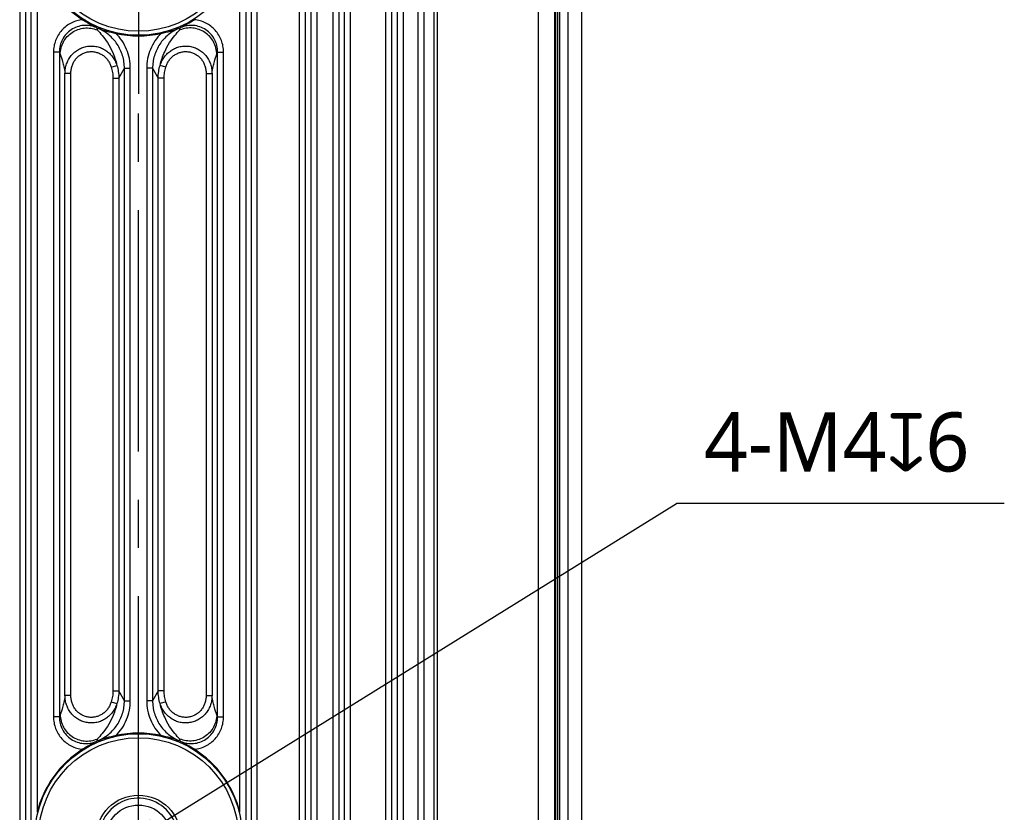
# Model space of a CAD drawing. Header units: millimetres. Extents: x 91 to 530, y 134 to 288.
# Tile 28 of 31: x 480 to 530, y 201 to 241. Entities that reach past the tile are written whole.
import ezdxf

# ---------------------------------------------------------------- set-up
doc = ezdxf.new("R2010")
doc.units = ezdxf.units.MM
doc.header["$LTSCALE"] = 32.67
doc.header["$PDMODE"] = 3
doc.header["$PDSIZE"] = 8
doc.linetypes.add('CENTER', pattern=[0.6, 0.375, -0.075, 0.075, -0.075])
doc.layers.get('0').update_dxf_attribs({"linetype": 'CONTINUOUS'})
doc.layers.get('Defpoints').update_dxf_attribs({"linetype": 'CONTINUOUS'})
for name, color, linetype in [('00_COMPONENTS', 7, 'CONTINUOUS'), ('03_ALL_AXES', 7, 'CONTINUOUS'), ('51__DRAFT_DIMS', 7, 'CONTINUOUS')]:
    doc.layers.add(name, color=color, linetype=linetype)
doc.styles.get("Standard").update_dxf_attribs({"font": 'Roboto-Regular.ttf'})
doc.dimstyles.new('DIMSTYLE_4', dxfattribs={"dimtxt": 3, "dimasz": 3, "dimexe": 2.5, "dimexo": 0.5, "dimtad": 1, "dimdsep": 46, "dimtxsty": 'STANDARD', "dimblk": '_FILLED', "dimblk1": '_FILLED', "dimblk2": '_FILLED', "dimcen": 0.09, "dimclrt": 3, "dimazin": 2, "dimtp": 0.1, "dimtm": 0.1, "dimtfac": 1, "dimtofl": 0, "dimtmove": 0, "dimatfit": 1, "dimldrblk": '_FILLED', "dimfxl": 1, "dimtolj": 1, "dimarcsym": 0})

# ---------------------------------------------------------------- blocks, each defined once
blk = doc.blocks.new('_FILLED')
at = {"color": 0, "linetype": 'ByBlock'}
blk.add_solid([(0, 0), (-1, 0.167), (-1, -0.167)], dxfattribs=at)
blk = doc.blocks.new('*D14')
at = {"layer": '51__DRAFT_DIMS', "color": 0, "lineweight": -2}
for p in [(486.439, 200.236), (529.525, 216.665)]:
    blk.add_line(p, (512.894, 216.665), dxfattribs=at)
at = {"layer": 'Defpoints', "color": 0}
for p in [(487.289, 200.763), (483.891, 198.653)]:
    blk.add_point(p, dxfattribs=at)
at = {"layer": '51__DRAFT_DIMS', "color": 0, "linetype": 'ByBlock', "lineweight": -2, "xscale": 3, "yscale": 3, "zscale": 3, "rotation": 211.8413369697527}
blk.add_blockref('_FILLED', (483.891, 198.653), dxfattribs=at)
at = {"layer": '51__DRAFT_DIMS', "color": 3, "insert": (514.282, 221.29), "char_height": 3, "attachment_point": 1, "line_spacing_factor": 0.9}
blk.add_mtext('\\A1;{4-M4{\\fgdt;x}6}', dxfattribs=at)

msp = doc.modelspace()

# ---------------------------------------------------------------- linework, layer by layer
at = {"layer": '00_COMPONENTS', "color": 7}
for p, q in [((508.065, 263.008), (508.065, 182.408)), ((506.865, 200.25), (506.865, 241.966))]:
    msp.add_line(p, q, dxfattribs=at)
at = {"layer": '00_COMPONENTS', "color": 4}
for p, q in [((479.561, 257.899), (479.561, 187.518)), ((479.86, 257.899), (479.86, 187.518)), ((491.319, 187.518), (491.319, 257.899)), ((491.619, 187.518), (491.619, 257.899)), ((493.751, 257.899), (493.751, 187.518)), ((494.05, 257.899), (494.05, 187.518)), ((496.049, 187.518), (496.049, 257.899)), ((496.349, 187.518), (496.349, 257.899)), ((498.13, 257.899), (498.13, 187.518)), ((498.43, 257.899), (498.43, 187.518)), ((500.587, 187.518), (500.587, 257.899)), ((505.894, 187.518), (505.894, 257.899)), ((506.723, 187.518), (506.723, 257.899)), ((506.948, 257.899), (506.948, 187.518)), ((507.382, 257.899), (507.382, 187.518)), ((480.145, 190.779), (480.145, 254.637)), ((491.035, 254.637), (491.035, 190.779)), ((494.335, 254.637), (494.335, 190.779)), ((494.634, 254.637), (494.634, 190.779)), ((495.465, 190.779), (495.465, 254.637)), ((495.765, 190.779), (495.765, 254.637)), ((498.714, 254.637), (498.714, 190.779)), ((499.014, 254.637), (499.014, 190.779)), ((499.771, 254.637), (499.771, 190.779)), ((500.069, 254.637), (500.069, 190.779)), ((500.752, 248.143), (500.752, 194.073)), ((480.444, 244.427), (480.444, 200.99)), ((490.735, 200.99), (490.735, 244.427)), ((506.765, 200.25), (506.765, 241.966)), ((483.486, 240.708), (483.53, 240.792)), ((487.649, 240.792), (487.693, 240.708)), ((481.275, 239.581), (481.275, 205.836)), ((481.575, 239.581), (481.275, 239.581)), ((481.575, 239.581), (481.575, 205.836)), ((489.605, 205.836), (489.605, 239.581)), ((489.605, 239.581), (489.904, 239.581)), ((489.904, 205.836), (489.904, 239.581)), ((484.207, 238.82), (484.493, 238.908)), ((486.972, 238.82), (486.686, 238.908)), ((481.859, 206.914), (481.859, 238.503)), ((482.159, 238.503), (481.859, 238.503)), ((482.159, 206.914), (482.159, 238.503)), ((484.59, 238.262), (484.875, 238.761)), ((484.875, 206.655), (484.875, 238.761)), ((484.875, 238.761), (485.174, 238.761)), ((485.174, 206.655), (485.174, 238.761)), ((486.005, 238.761), (486.005, 206.655)), ((486.305, 238.761), (486.005, 238.761)), ((486.305, 238.761), (486.305, 206.655)), ((486.305, 238.761), (486.589, 238.262)), ((489.021, 238.503), (489.021, 206.914)), ((489.021, 238.503), (489.32, 238.503)), ((489.32, 238.503), (489.32, 206.914)), ((484.291, 238.262), (484.291, 207.155)), ((484.291, 238.262), (484.59, 238.262)), ((484.59, 238.262), (484.59, 207.155)), ((486.589, 207.155), (486.589, 238.262)), ((486.889, 238.262), (486.589, 238.262)), ((486.889, 207.155), (486.889, 238.262)), ((482.159, 206.914), (481.859, 206.914)), ((484.291, 207.155), (484.59, 207.155)), ((484.875, 206.655), (484.59, 207.155)), ((486.589, 207.155), (486.305, 206.655)), ((486.889, 207.155), (486.589, 207.155)), ((489.021, 206.914), (489.32, 206.914)), ((484.207, 206.596), (484.493, 206.509)), ((484.875, 206.655), (485.174, 206.655)), ((486.305, 206.655), (486.005, 206.655)), ((486.972, 206.596), (486.686, 206.509)), ((481.575, 205.836), (481.275, 205.836)), ((489.605, 205.836), (489.904, 205.836)), ((483.53, 204.625), (483.486, 204.709)), ((487.693, 204.709), (487.649, 204.625))]:
    msp.add_line(p, q, dxfattribs=at)
for centre, radius in [((485.59, 245.708), 5.269), ((485.59, 245.708), 5.07), ((485.59, 199.708), 5.269), ((485.59, 199.708), 5.07)]:
    msp.add_circle(centre, radius, dxfattribs=at)
at = {"layer": '00_COMPONENTS', "color": 7}
for radius in [2.15, 1.65]:
    msp.add_circle((485.59, 199.708), radius, dxfattribs=at)
for centre, start, end in [((485.59, 245.708), 193.9881, 237.6867), ((485.59, 245.708), 257.5118, 282.4882), ((485.59, 199.708), 77.5118, 102.4882), ((485.59, 199.708), 122.3133, 166.0119), ((485.59, 199.708), 13.9881, 57.6867)]:
    msp.add_arc(centre, 5.303, start, end, dxfattribs=at)
at = {"layer": '00_COMPONENTS', "color": 4}
for centre, radius, start, end in [((503.717, 246.058), 20.926, 194.4852, 194.8128), ((467.375, 246.08), 21.017, 345.1879, 345.5141), ((514.781, 252.243), 35.539, 200.8728, 201.0647), ((456.238, 252.305), 35.711, 338.9358, 339.1268), ((514.942, 193.112), 35.711, 158.9358, 159.1268), ((456.399, 193.173), 35.538, 20.8728, 21.0646), ((503.804, 199.336), 21.017, 165.1879, 165.5141), ((467.463, 199.359), 20.926, 14.4852, 14.8128), ((485.59, 199.708), 2, 255, 195)]:
    msp.add_arc(centre, radius, start, end, dxfattribs=at)
for points, knots in [([(482.755, 241.227), (482.655, 241.217), (482.455, 241.179), (482.172, 241.066), (481.914, 240.904), (481.691, 240.697), (481.509, 240.452), (481.375, 240.178), (481.293, 239.885), (481.275, 239.682), (481.275, 239.581)], [0, 0, 0, 0, 0.124997, 0.249993, 0.37499, 0.499989, 0.624988, 0.74999, 0.874994, 1, 1, 1, 1]), ([(483.456, 240.823), (483.354, 240.868), (483.138, 240.933), (482.801, 240.947), (482.471, 240.877), (482.169, 240.727), (481.914, 240.507), (481.721, 240.231), (481.601, 239.916), (481.574, 239.692), (481.575, 239.581)], [0, 0, 0, 0, 0.124997, 0.250001, 0.37501, 0.50002, 0.625026, 0.750025, 0.875016, 1, 1, 1, 1]), ([(489.605, 239.581), (489.605, 239.692), (489.578, 239.916), (489.459, 240.231), (489.265, 240.507), (489.01, 240.727), (488.708, 240.877), (488.378, 240.947), (488.041, 240.933), (487.826, 240.868), (487.724, 240.823)], [0, 0, 0, 0, 0.124983, 0.249974, 0.374974, 0.49998, 0.62499, 0.75, 0.875005, 1, 1, 1, 1]), ([(489.904, 239.581), (489.904, 239.682), (489.886, 239.885), (489.804, 240.178), (489.67, 240.452), (489.489, 240.697), (489.266, 240.904), (489.008, 241.066), (488.724, 241.179), (488.525, 241.217), (488.424, 241.227)], [0, 0, 0, 0, 0.125005, 0.250009, 0.375011, 0.500011, 0.625009, 0.750006, 0.875003, 1, 1, 1, 1]), ([(481.617, 239.47), (481.618, 239.579), (481.647, 239.798), (481.769, 240.106), (481.962, 240.376), (482.215, 240.592), (482.513, 240.741), (482.838, 240.814), (483.17, 240.807), (483.385, 240.749), (483.486, 240.708)], [0, 0, 0, 0, 0.124356, 0.249012, 0.373983, 0.499208, 0.624568, 0.749912, 0.875092, 1, 1, 1, 1]), ([(483.486, 240.708), (483.579, 240.619), (483.768, 240.417), (484.034, 240.048), (484.304, 239.546), (484.44, 239.144), (484.493, 238.908)], [0, 0, 0, 0, 0.184356, 0.396258, 0.652199, 1, 1, 1, 1]), ([(484.875, 238.761), (484.875, 238.869), (484.859, 239.084), (484.789, 239.4), (484.674, 239.702), (484.516, 239.985), (484.318, 240.241), (484.085, 240.465), (483.822, 240.652), (483.629, 240.75), (483.53, 240.792)], [0, 0, 0, 0, 0.124997, 0.249995, 0.374994, 0.499994, 0.624995, 0.749997, 0.874999, 1, 1, 1, 1]), ([(485.174, 238.761), (485.174, 238.925), (485.142, 239.253), (485, 239.725), (484.768, 240.161), (484.559, 240.416), (484.443, 240.531)], [0, 0, 0, 0, 0.250003, 0.500005, 0.750004, 1, 1, 1, 1]), ([(486.736, 240.531), (486.621, 240.416), (486.412, 240.161), (486.18, 239.725), (486.037, 239.253), (486.005, 238.925), (486.005, 238.761)], [0, 0, 0, 0, 0.249996, 0.499995, 0.749996, 1, 1, 1, 1]), ([(487.649, 240.792), (487.55, 240.75), (487.358, 240.652), (487.094, 240.465), (486.861, 240.241), (486.663, 239.985), (486.505, 239.702), (486.39, 239.4), (486.32, 239.084), (486.305, 238.869), (486.305, 238.761)], [0, 0, 0, 0, 0.125002, 0.250004, 0.375006, 0.500007, 0.625006, 0.750005, 0.875003, 1, 1, 1, 1]), ([(486.686, 238.908), (486.74, 239.144), (486.876, 239.546), (487.145, 240.048), (487.412, 240.417), (487.6, 240.619), (487.693, 240.708)], [0, 0, 0, 0, 0.347804, 0.603743, 0.815645, 1, 1, 1, 1]), ([(489.562, 239.47), (489.561, 239.579), (489.533, 239.798), (489.411, 240.106), (489.217, 240.376), (488.964, 240.592), (488.666, 240.741), (488.342, 240.814), (488.009, 240.807), (487.795, 240.749), (487.693, 240.708)], [0, 0, 0, 0, 0.124356, 0.249012, 0.373983, 0.499208, 0.624568, 0.749912, 0.875092, 1, 1, 1, 1]), ([(481.859, 238.503), (481.86, 238.584), (481.873, 238.745), (481.934, 238.981), (482.033, 239.203), (482.169, 239.405), (482.339, 239.58), (482.538, 239.721), (482.759, 239.824), (482.996, 239.883), (483.24, 239.898), (483.482, 239.867), (483.714, 239.792), (483.929, 239.677), (484.12, 239.525), (484.281, 239.343), (484.408, 239.135), (484.469, 238.985), (484.493, 238.908)], [0, 0, 0, 0, 0.062383, 0.124813, 0.18728, 0.249776, 0.312296, 0.374835, 0.437387, 0.499946, 0.562505, 0.625058, 0.687599, 0.750124, 0.81263, 0.875112, 0.93757, 1, 1, 1, 1]), ([(486.686, 238.908), (486.71, 238.985), (486.771, 239.135), (486.899, 239.343), (487.06, 239.525), (487.251, 239.677), (487.465, 239.792), (487.698, 239.867), (487.94, 239.898), (488.183, 239.883), (488.42, 239.824), (488.641, 239.721), (488.84, 239.58), (489.01, 239.405), (489.147, 239.203), (489.246, 238.981), (489.306, 238.745), (489.32, 238.584), (489.32, 238.503)], [0, 0, 0, 0, 0.062429, 0.124886, 0.187369, 0.249874, 0.312399, 0.374939, 0.437492, 0.500051, 0.56261, 0.625162, 0.687701, 0.750222, 0.812719, 0.875185, 0.937616, 1, 1, 1, 1]), ([(481.617, 239.47), (481.664, 239.348), (481.731, 239.144), (481.811, 238.82), (481.846, 238.62), (481.859, 238.503)], [0, 0, 0, 0, 0.391875, 0.644591, 1, 1, 1, 1]), ([(482.159, 238.503), (482.159, 238.567), (482.169, 238.694), (482.213, 238.881), (482.288, 239.057), (482.393, 239.218), (482.524, 239.358), (482.679, 239.472), (482.853, 239.554), (483.039, 239.602), (483.23, 239.613), (483.421, 239.587), (483.603, 239.526), (483.77, 239.433), (483.919, 239.311), (484.043, 239.165), (484.142, 239), (484.189, 238.881), (484.207, 238.82)], [0, 0, 0, 0, 0.062518, 0.12503, 0.187536, 0.250038, 0.312535, 0.375027, 0.437516, 0.500003, 0.562491, 0.62498, 0.687472, 0.749968, 0.812469, 0.874975, 0.937485, 1, 1, 1, 1]), ([(486.972, 238.82), (486.991, 238.881), (487.038, 239), (487.136, 239.165), (487.261, 239.311), (487.409, 239.433), (487.577, 239.526), (487.759, 239.587), (487.949, 239.613), (488.141, 239.602), (488.327, 239.554), (488.5, 239.472), (488.655, 239.358), (488.787, 239.218), (488.891, 239.057), (488.966, 238.881), (489.011, 238.694), (489.021, 238.567), (489.021, 238.503)], [0, 0, 0, 0, 0.062514, 0.125024, 0.187529, 0.250029, 0.312525, 0.375017, 0.437506, 0.499993, 0.562481, 0.62497, 0.687463, 0.74996, 0.812462, 0.874969, 0.937482, 1, 1, 1, 1]), ([(489.32, 238.503), (489.334, 238.62), (489.369, 238.82), (489.449, 239.144), (489.515, 239.348), (489.562, 239.47)], [0, 0, 0, 0, 0.35541, 0.608126, 1, 1, 1, 1]), ([(484.493, 238.908), (484.525, 238.803), (484.574, 238.59), (484.59, 238.371), (484.59, 238.262)], [0, 0, 0, 0, 0.5, 1, 1, 1, 1]), ([(486.589, 238.262), (486.589, 238.371), (486.606, 238.59), (486.654, 238.803), (486.686, 238.908)], [0, 0, 0, 0, 0.499994, 1, 1, 1, 1]), ([(484.207, 238.82), (484.235, 238.73), (484.277, 238.545), (484.291, 238.356), (484.291, 238.262)], [0, 0, 0, 0, 0.499997, 1, 1, 1, 1]), ([(486.889, 238.262), (486.889, 238.356), (486.903, 238.545), (486.945, 238.73), (486.972, 238.82)], [0, 0, 0, 0, 0.499998, 1, 1, 1, 1]), ([(481.859, 206.914), (481.846, 206.796), (481.811, 206.596), (481.731, 206.273), (481.664, 206.068), (481.617, 205.947)], [0, 0, 0, 0, 0.35541, 0.608126, 1, 1, 1, 1]), ([(484.493, 206.509), (484.469, 206.432), (484.408, 206.281), (484.281, 206.074), (484.12, 205.892), (483.929, 205.74), (483.714, 205.624), (483.482, 205.55), (483.24, 205.519), (482.996, 205.534), (482.759, 205.593), (482.538, 205.696), (482.339, 205.837), (482.169, 206.012), (482.033, 206.213), (481.934, 206.436), (481.873, 206.671), (481.86, 206.833), (481.859, 206.914)], [0, 0, 0, 0, 0.062429, 0.124886, 0.187369, 0.249874, 0.312399, 0.374939, 0.437492, 0.500051, 0.56261, 0.625162, 0.687701, 0.750222, 0.812719, 0.875185, 0.937616, 1, 1, 1, 1]), ([(484.207, 206.596), (484.189, 206.535), (484.142, 206.416), (484.043, 206.252), (483.919, 206.106), (483.77, 205.984), (483.603, 205.891), (483.421, 205.83), (483.23, 205.804), (483.039, 205.815), (482.853, 205.863), (482.679, 205.945), (482.524, 206.059), (482.393, 206.198), (482.288, 206.36), (482.213, 206.536), (482.169, 206.723), (482.159, 206.85), (482.159, 206.914)], [0, 0, 0, 0, 0.062514, 0.125024, 0.187529, 0.250029, 0.312525, 0.375017, 0.437506, 0.499993, 0.562481, 0.62497, 0.687463, 0.74996, 0.812462, 0.874969, 0.937482, 1, 1, 1, 1]), ([(484.291, 207.155), (484.291, 207.06), (484.277, 206.871), (484.235, 206.687), (484.207, 206.596)], [0, 0, 0, 0, 0.499998, 1, 1, 1, 1]), ([(484.59, 207.155), (484.59, 207.045), (484.574, 206.827), (484.525, 206.613), (484.493, 206.509)], [0, 0, 0, 0, 0.499994, 1, 1, 1, 1]), ([(486.686, 206.509), (486.654, 206.613), (486.606, 206.827), (486.589, 207.045), (486.589, 207.155)], [0, 0, 0, 0, 0.5, 1, 1, 1, 1]), ([(489.32, 206.914), (489.32, 206.833), (489.306, 206.671), (489.246, 206.436), (489.147, 206.213), (489.01, 206.012), (488.84, 205.837), (488.641, 205.696), (488.42, 205.593), (488.183, 205.534), (487.94, 205.519), (487.698, 205.55), (487.465, 205.624), (487.251, 205.74), (487.06, 205.892), (486.899, 206.074), (486.771, 206.281), (486.71, 206.432), (486.686, 206.509)], [0, 0, 0, 0, 0.062383, 0.124813, 0.18728, 0.249776, 0.312296, 0.374835, 0.437387, 0.499946, 0.562505, 0.625058, 0.687599, 0.750124, 0.81263, 0.875112, 0.93757, 1, 1, 1, 1]), ([(486.972, 206.596), (486.945, 206.687), (486.903, 206.871), (486.889, 207.06), (486.889, 207.155)], [0, 0, 0, 0, 0.499997, 1, 1, 1, 1]), ([(489.021, 206.914), (489.021, 206.85), (489.011, 206.723), (488.966, 206.536), (488.891, 206.36), (488.787, 206.198), (488.655, 206.059), (488.5, 205.945), (488.327, 205.863), (488.141, 205.815), (487.949, 205.804), (487.759, 205.83), (487.577, 205.891), (487.409, 205.984), (487.261, 206.106), (487.136, 206.252), (487.038, 206.416), (486.991, 206.535), (486.972, 206.596)], [0, 0, 0, 0, 0.062518, 0.12503, 0.187536, 0.250038, 0.312535, 0.375027, 0.437516, 0.500003, 0.562491, 0.62498, 0.687472, 0.749968, 0.812469, 0.874975, 0.937485, 1, 1, 1, 1]), ([(489.562, 205.947), (489.515, 206.068), (489.449, 206.273), (489.369, 206.596), (489.334, 206.796), (489.32, 206.914)], [0, 0, 0, 0, 0.391875, 0.644591, 1, 1, 1, 1]), ([(484.493, 206.509), (484.44, 206.273), (484.304, 205.871), (484.034, 205.369), (483.768, 205), (483.579, 204.797), (483.486, 204.709)], [0, 0, 0, 0, 0.347804, 0.603743, 0.815645, 1, 1, 1, 1]), ([(483.53, 204.625), (483.629, 204.667), (483.822, 204.764), (484.085, 204.952), (484.318, 205.176), (484.516, 205.432), (484.674, 205.714), (484.789, 206.017), (484.859, 206.333), (484.875, 206.548), (484.875, 206.655)], [0, 0, 0, 0, 0.125002, 0.250004, 0.375006, 0.500007, 0.625006, 0.750005, 0.875003, 1, 1, 1, 1]), ([(484.443, 204.885), (484.559, 205.001), (484.768, 205.256), (485, 205.691), (485.142, 206.164), (485.174, 206.492), (485.174, 206.655)], [0, 0, 0, 0, 0.249996, 0.499995, 0.749996, 1, 1, 1, 1]), ([(486.005, 206.655), (486.005, 206.492), (486.037, 206.164), (486.18, 205.691), (486.412, 205.256), (486.621, 205.001), (486.736, 204.885)], [0, 0, 0, 0, 0.250003, 0.500005, 0.750004, 1, 1, 1, 1]), ([(486.305, 206.655), (486.305, 206.548), (486.32, 206.333), (486.39, 206.017), (486.505, 205.714), (486.663, 205.432), (486.861, 205.176), (487.094, 204.952), (487.358, 204.764), (487.55, 204.667), (487.649, 204.625)], [0, 0, 0, 0, 0.124997, 0.249995, 0.374994, 0.499994, 0.624995, 0.749997, 0.874999, 1, 1, 1, 1]), ([(487.693, 204.709), (487.6, 204.797), (487.412, 205), (487.145, 205.369), (486.876, 205.871), (486.74, 206.273), (486.686, 206.509)], [0, 0, 0, 0, 0.184356, 0.396258, 0.652199, 1, 1, 1, 1]), ([(481.617, 205.947), (481.618, 205.838), (481.647, 205.618), (481.769, 205.31), (481.962, 205.04), (482.215, 204.824), (482.513, 204.675), (482.838, 204.602), (483.17, 204.609), (483.385, 204.668), (483.486, 204.709)], [0, 0, 0, 0, 0.124356, 0.249012, 0.373983, 0.499208, 0.624568, 0.749912, 0.875092, 1, 1, 1, 1]), ([(489.562, 205.947), (489.561, 205.838), (489.533, 205.618), (489.411, 205.31), (489.217, 205.04), (488.964, 204.824), (488.666, 204.675), (488.342, 204.602), (488.009, 204.609), (487.795, 204.668), (487.693, 204.709)], [0, 0, 0, 0, 0.124356, 0.249012, 0.373983, 0.499208, 0.624568, 0.749912, 0.875092, 1, 1, 1, 1]), ([(481.275, 205.836), (481.275, 205.735), (481.293, 205.532), (481.375, 205.239), (481.509, 204.965), (481.691, 204.72), (481.914, 204.513), (482.172, 204.35), (482.455, 204.238), (482.655, 204.2), (482.755, 204.19)], [0, 0, 0, 0, 0.125005, 0.250009, 0.375011, 0.500011, 0.625009, 0.750006, 0.875003, 1, 1, 1, 1]), ([(481.575, 205.836), (481.574, 205.724), (481.601, 205.501), (481.721, 205.186), (481.914, 204.91), (482.169, 204.689), (482.471, 204.539), (482.801, 204.47), (483.138, 204.484), (483.354, 204.549), (483.456, 204.593)], [0, 0, 0, 0, 0.124983, 0.249974, 0.374974, 0.49998, 0.62499, 0.75, 0.875005, 1, 1, 1, 1]), ([(487.724, 204.593), (487.826, 204.549), (488.041, 204.484), (488.378, 204.47), (488.708, 204.539), (489.01, 204.689), (489.265, 204.91), (489.459, 205.186), (489.578, 205.501), (489.605, 205.724), (489.605, 205.836)], [0, 0, 0, 0, 0.124997, 0.250001, 0.37501, 0.50002, 0.625026, 0.750025, 0.875016, 1, 1, 1, 1]), ([(488.424, 204.19), (488.525, 204.2), (488.724, 204.238), (489.008, 204.35), (489.266, 204.513), (489.489, 204.72), (489.67, 204.965), (489.804, 205.239), (489.886, 205.532), (489.904, 205.735), (489.904, 205.836)], [0, 0, 0, 0, 0.124997, 0.249993, 0.37499, 0.499988, 0.624988, 0.74999, 0.874994, 1, 1, 1, 1])]:
    msp.add_open_spline(points, degree=3, knots=knots, dxfattribs=at)
at = {"layer": '00_COMPONENTS', "color": 7}
for points, knots in [([(482.755, 241.227), (482.815, 241.189), (483.044, 241.046), (483.278, 240.913), (483.456, 240.823)], [0, 0, 0, 0, 0.263676, 1, 1, 1, 1]), ([(487.724, 240.823), (487.84, 240.882), (488.076, 241.011), (488.306, 241.152), (488.424, 241.227)], [0, 0, 0, 0, 0.482041, 1, 1, 1, 1]), ([(483.53, 240.792), (483.675, 240.739), (483.977, 240.642), (484.285, 240.566), (484.443, 240.531)], [0, 0, 0, 0, 0.487046, 1, 1, 1, 1]), ([(486.736, 240.531), (486.895, 240.566), (487.203, 240.642), (487.505, 240.739), (487.649, 240.792)], [0, 0, 0, 0, 0.512954, 1, 1, 1, 1]), ([(484.443, 204.885), (484.285, 204.85), (483.977, 204.775), (483.675, 204.678), (483.53, 204.625)], [0, 0, 0, 0, 0.512955, 1, 1, 1, 1]), ([(487.649, 204.625), (487.505, 204.678), (487.203, 204.775), (486.895, 204.85), (486.736, 204.885)], [0, 0, 0, 0, 0.487046, 1, 1, 1, 1]), ([(483.456, 204.593), (483.34, 204.535), (483.103, 204.405), (482.873, 204.264), (482.755, 204.19)], [0, 0, 0, 0, 0.482041, 1, 1, 1, 1]), ([(488.424, 204.19), (488.306, 204.264), (488.076, 204.405), (487.84, 204.535), (487.724, 204.593)], [0, 0, 0, 0, 0.517959, 1, 1, 1, 1])]:
    msp.add_open_spline(points, degree=3, knots=knots, dxfattribs=at)
at = {"layer": '03_ALL_AXES', "color": 1, "linetype": 'CENTER'}
for p in [(485.59, 245.708), (485.59, 199.708)]:
    msp.add_line(p, (485.59, 237.458), dxfattribs=at)
at = {"layer": '51__DRAFT_DIMS', "color": 4}
msp.add_arc((485.59, 199.708), 2, 0, 45.8776, dxfattribs=at)

# ---------------------------------------------------------------- dimensions: what is measured, and where the dimension line sits
dim = msp.add_diameter_dim_2p(p1=(487.289, 200.763), p2=(483.891, 198.653), text='{4-M<>{\\fgdt;x}6}', dimstyle='DIMSTYLE_4', override={"dimtih": 1, "dimtoh": 1, "dimpost": '<>'}, dxfattribs=at)
dim.commit()
dim.dimension.update_dxf_attribs({"geometry": '*D14', "text_midpoint": (521.904, 216.665), "dimtype": 163})

doc.saveas('drawing.dxf')
